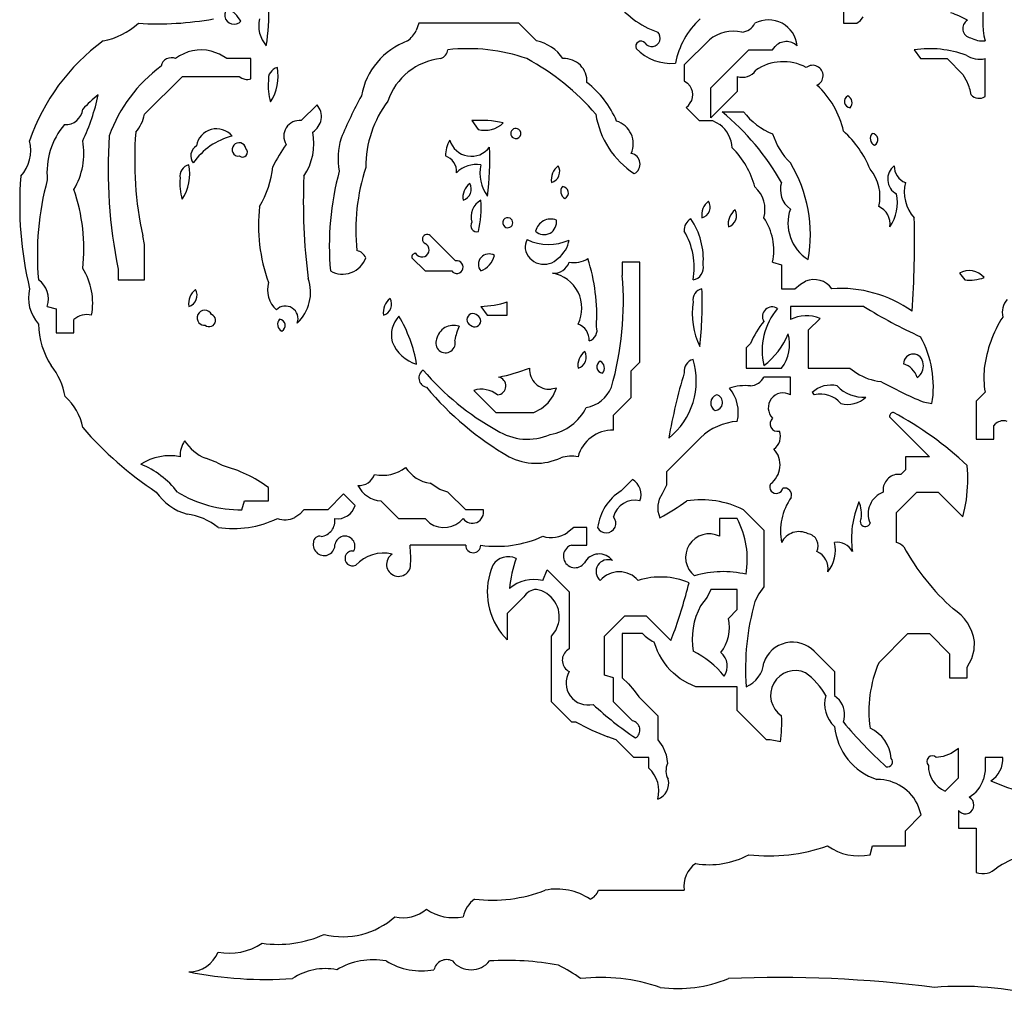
# Model space of a CAD drawing. Extents: x 0.03 to 1.4, y 0.1 to 1.71.
# Tile 1 of 7: x 0.1 to 0.66, y 0.1 to 0.66. Entities that reach past the tile are written whole.
import ezdxf

# ---------------------------------------------------------------- set-up
doc = ezdxf.new("R2010")
doc.units = 0
doc.header["$MEASUREMENT"] = 0
doc.linetypes.add('solid', pattern=[0])
doc.layers.add('1', color=7, linetype='solid')

msp = doc.modelspace()

# ---------------------------------------------------------------- linework, layer by layer
at = {"layer": '1', "color": 3, "linetype": 'solid'}
for p, q in [((0.565079, 0.693622), (0.565079, 0.655079)), ((0.574646, 0.656654), (0.576221, 0.65874)), ((0.325039, 0.655079), (0.323583, 0.650945)), ((0.381496, 0.655079), (0.325039, 0.655079)), ((0.391496, 0.645079), (0.381496, 0.655079)), ((0.565079, 0.655079), (0.572559, 0.655079)), ((0.572559, 0.655079), (0.574646, 0.656654)), ((0.489331, 0.645787), (0.475039, 0.631535)), ((0.525039, 0.640079), (0.526378, 0.641929)), ((0.212323, 0.637677), (0.207717, 0.63937)), ((0.216496, 0.635079), (0.212323, 0.637677)), ((0.230039, 0.635079), (0.216496, 0.635079)), ((0.230039, 0.623622), (0.230039, 0.635079)), ((0.490039, 0.618622), (0.511535, 0.640079)), ((0.511535, 0.640079), (0.525039, 0.640079)), ((0.605079, 0.640079), (0.608622, 0.635079)), ((0.608622, 0.635079), (0.623622, 0.635079)), ((0.623622, 0.635079), (0.632559, 0.626102)), ((0.645079, 0.613622), (0.645079, 0.635079)), ((0.475039, 0.631535), (0.475039, 0.622559)), ((0.17, 0.603622), (0.191496, 0.625079)), ((0.191496, 0.625079), (0.223543, 0.625079)), ((0.223543, 0.625079), (0.225, 0.624055)), ((0.225, 0.624055), (0.226654, 0.623465)), ((0.505039, 0.625079), (0.505039, 0.616535)), ((0.632559, 0.626102), (0.635039, 0.62185)), ((0.475039, 0.622559), (0.476929, 0.621299)), ((0.476929, 0.621299), (0.478425, 0.619606)), ((0.490039, 0.601535), (0.490039, 0.618622)), ((0.505039, 0.616535), (0.490039, 0.601535)), ((0.26752, 0.609016), (0.258583, 0.600079)), ((0.476102, 0.607559), (0.483583, 0.600079)), ((0.496535, 0.605079), (0.508583, 0.605079)), ((0.355039, 0.600039), (0.358583, 0.595039)), ((0.483583, 0.600079), (0.491102, 0.600079)), ((0.491102, 0.600079), (0.495118, 0.597795)), ((0.17, 0.530079), (0.168937, 0.534843)), ((0.345787, 0.520787), (0.331496, 0.535079)), ((0.17, 0.510039), (0.17, 0.530079)), ((0.324055, 0.524055), (0.323268, 0.525039)), ((0.321063, 0.522559), (0.328583, 0.515039)), ((0.34689, 0.520827), (0.345787, 0.520787)), ((0.440039, 0.520039), (0.440039, 0.512559)), ((0.450039, 0.520039), (0.440039, 0.520039)), ((0.450039, 0.463583), (0.450039, 0.520039)), ((0.525039, 0.520039), (0.530079, 0.518583)), ((0.530079, 0.518583), (0.530079, 0.505039)), ((0.155, 0.516102), (0.155, 0.510039)), ((0.328583, 0.515039), (0.343583, 0.515039)), ((0.343583, 0.515039), (0.344252, 0.514409)), ((0.344252, 0.514409), (0.345039, 0.513937)), ((0.630591, 0.513819), (0.633622, 0.510039)), ((0.155, 0.510039), (0.17, 0.510039)), ((0.537559, 0.505039), (0.540787, 0.507559)), ((0.540787, 0.507559), (0.543622, 0.509213)), ((0.530079, 0.505039), (0.537559, 0.505039)), ((0.375039, 0.490039), (0.375039, 0.497559)), ((0.115, 0.495039), (0.12, 0.493583)), ((0.12, 0.493583), (0.12, 0.480039)), ((0.360039, 0.495039), (0.363583, 0.490039)), ((0.363583, 0.490039), (0.375039, 0.490039)), ((0.535079, 0.495039), (0.535079, 0.487559)), ((0.576535, 0.495039), (0.535079, 0.495039)), ((0.13, 0.480039), (0.13, 0.487559)), ((0.204291, 0.484331), (0.205079, 0.483858)), ((0.551811, 0.488268), (0.545079, 0.481535)), ((0.12, 0.480039), (0.13, 0.480039)), ((0.545079, 0.481535), (0.545079, 0.460039)), ((0.512559, 0.474016), (0.510039, 0.471535)), ((0.510039, 0.471535), (0.510039, 0.460039)), ((0.445039, 0.458583), (0.450039, 0.463583)), ((0.445039, 0.443583), (0.445039, 0.458583)), ((0.510039, 0.460039), (0.530079, 0.460039)), ((0.545079, 0.460039), (0.568583, 0.460039)), ((0.568583, 0.460039), (0.572598, 0.457205)), ((0.535079, 0.455039), (0.520039, 0.455039)), ((0.535079, 0.445039), (0.535079, 0.455039)), ((0.356063, 0.447559), (0.368583, 0.435039)), ((0.402756, 0.448819), (0.399843, 0.448189)), ((0.400984, 0.444488), (0.402756, 0.448819)), ((0.547362, 0.446299), (0.548583, 0.445039)), ((0.645079, 0.446496), (0.640079, 0.441496)), ((0.394409, 0.437283), (0.39811, 0.440512)), ((0.39811, 0.440512), (0.400984, 0.444488)), ((0.435039, 0.433583), (0.445039, 0.443583)), ((0.610079, 0.441063), (0.615079, 0.440039)), ((0.640079, 0.441496), (0.640079, 0.420039)), ((0.368583, 0.435039), (0.390039, 0.435039)), ((0.390039, 0.435039), (0.394409, 0.437283)), ((0.435039, 0.425039), (0.435039, 0.433583)), ((0.591102, 0.432559), (0.613622, 0.410039)), ((0.650079, 0.427559), (0.651221, 0.428819)), ((0.650079, 0.420039), (0.650079, 0.427559)), ((0.484331, 0.420787), (0.465039, 0.401496)), ((0.640079, 0.420039), (0.650079, 0.420039)), ((0.600079, 0.410039), (0.600079, 0.402559)), ((0.613622, 0.410039), (0.600079, 0.410039)), ((0.465039, 0.401496), (0.465039, 0.394016)), ((0.600079, 0.402559), (0.597559, 0.400039)), ((0.445787, 0.397244), (0.439331, 0.390787)), ((0.597559, 0.400039), (0.595276, 0.400079)), ((0.240039, 0.385039), (0.240039, 0.392559)), ((0.336811, 0.391496), (0.331496, 0.395039)), ((0.341496, 0.390039), (0.336811, 0.391496)), ((0.351496, 0.380039), (0.341496, 0.390039)), ((0.465039, 0.394016), (0.462559, 0.389016)), ((0.595079, 0.378583), (0.606535, 0.390039)), ((0.606535, 0.390039), (0.618622, 0.390039)), ((0.618622, 0.390039), (0.632559, 0.376063)), ((0.225039, 0.380039), (0.226496, 0.385039)), ((0.226496, 0.385039), (0.240039, 0.385039)), ((0.28252, 0.389016), (0.273583, 0.380039)), ((0.289016, 0.382559), (0.28252, 0.389016)), ((0.303583, 0.385039), (0.313583, 0.375039)), ((0.460906, 0.386024), (0.460079, 0.382717)), ((0.462559, 0.389016), (0.460906, 0.386024)), ((0.633701, 0.380866), (0.634528, 0.385709)), ((0.260039, 0.380039), (0.257717, 0.37748)), ((0.273583, 0.380039), (0.260039, 0.380039)), ((0.361496, 0.380039), (0.351496, 0.380039)), ((0.460079, 0.382717), (0.460158, 0.379331)), ((0.460158, 0.379331), (0.461299, 0.375551)), ((0.508583, 0.380039), (0.520039, 0.368583)), ((0.595079, 0.361496), (0.595079, 0.378583)), ((0.632559, 0.376063), (0.633701, 0.380866)), ((0.257717, 0.37748), (0.254843, 0.37563)), ((0.313583, 0.375039), (0.328583, 0.375039)), ((0.328583, 0.375039), (0.33126, 0.372559)), ((0.495039, 0.375039), (0.495039, 0.365039)), ((0.505039, 0.375039), (0.495039, 0.375039)), ((0.412559, 0.370039), (0.409134, 0.367126)), ((0.420039, 0.370039), (0.412559, 0.370039)), ((0.420039, 0.360039), (0.420039, 0.370039)), ((0.520039, 0.368583), (0.520039, 0.336496)), ((0.286929, 0.356811), (0.288268, 0.356811)), ((0.351496, 0.360039), (0.320039, 0.360039)), ((0.411496, 0.360039), (0.420039, 0.360039)), ((0.395039, 0.340039), (0.397559, 0.346063)), ((0.397559, 0.346063), (0.410039, 0.333583)), ((0.490039, 0.335039), (0.487992, 0.330591)), ((0.505039, 0.335039), (0.490039, 0.335039)), ((0.505039, 0.323583), (0.505039, 0.335039)), ((0.520039, 0.336496), (0.517205, 0.33248)), ((0.384291, 0.330787), (0.375039, 0.321496)), ((0.410039, 0.333583), (0.410039, 0.301496)), ((0.487992, 0.330591), (0.484331, 0.325787)), ((0.517205, 0.33248), (0.515, 0.32811)), ((0.500039, 0.318583), (0.505039, 0.323583)), ((0.375039, 0.321496), (0.375039, 0.306496)), ((0.430039, 0.308583), (0.441496, 0.320039)), ((0.441496, 0.320039), (0.453583, 0.320039)), ((0.453583, 0.320039), (0.467559, 0.306063)), ((0.400039, 0.308583), (0.40248, 0.31189)), ((0.40248, 0.31189), (0.403976, 0.315709)), ((0.375039, 0.306496), (0.371772, 0.310158)), ((0.400039, 0.271496), (0.400039, 0.308583)), ((0.430039, 0.286496), (0.430039, 0.308583)), ((0.440039, 0.310039), (0.440039, 0.285039)), ((0.451496, 0.310039), (0.440039, 0.310039)), ((0.467559, 0.306063), (0.469252, 0.310669)), ((0.585079, 0.293583), (0.601535, 0.310039)), ((0.601535, 0.310039), (0.613622, 0.310039)), ((0.613622, 0.310039), (0.625079, 0.298583)), ((0.410039, 0.301496), (0.408504, 0.300394)), ((0.637559, 0.296063), (0.638937, 0.300787)), ((0.638937, 0.300787), (0.639173, 0.305669)), ((0.548583, 0.300039), (0.560079, 0.288583)), ((0.625079, 0.298583), (0.625079, 0.285039)), ((0.635079, 0.291063), (0.637559, 0.296063)), ((0.635079, 0.285039), (0.635079, 0.291063)), ((0.435039, 0.285039), (0.430039, 0.286496)), ((0.435039, 0.271496), (0.435039, 0.285039)), ((0.440039, 0.285039), (0.443583, 0.281614)), ((0.472795, 0.284567), (0.468976, 0.287598)), ((0.477008, 0.282008), (0.472795, 0.284567)), ((0.560079, 0.288583), (0.560079, 0.275039)), ((0.625079, 0.285039), (0.635079, 0.285039)), ((0.443583, 0.281614), (0.446772, 0.277874)), ((0.481535, 0.280039), (0.477008, 0.282008)), ((0.505039, 0.280039), (0.481535, 0.280039)), ((0.505039, 0.266496), (0.505039, 0.280039)), ((0.446772, 0.277874), (0.449331, 0.274291)), ((0.449331, 0.274291), (0.460039, 0.263583)), ((0.560079, 0.275039), (0.562598, 0.272717)), ((0.411496, 0.260039), (0.400039, 0.271496)), ((0.445787, 0.260748), (0.435039, 0.271496)), ((0.460039, 0.263583), (0.460039, 0.250039)), ((0.521535, 0.250039), (0.505039, 0.266496)), ((0.414016, 0.260039), (0.411496, 0.260039)), ((0.436496, 0.250039), (0.43189, 0.251693)), ((0.446496, 0.240039), (0.436496, 0.250039)), ((0.460039, 0.250039), (0.462913, 0.246024)), ((0.462913, 0.246024), (0.464803, 0.241496)), ((0.630079, 0.245039), (0.625984, 0.242283)), ((0.630079, 0.228543), (0.630079, 0.245039)), ((0.455039, 0.240039), (0.446496, 0.240039)), ((0.455039, 0.233976), (0.455039, 0.240039)), ((0.464803, 0.241496), (0.465669, 0.236693)), ((0.621417, 0.240591), (0.617559, 0.240039)), ((0.625984, 0.242283), (0.621417, 0.240591)), ((0.645079, 0.240039), (0.645079, 0.23252)), ((0.655079, 0.240039), (0.645079, 0.240039)), ((0.622559, 0.221063), (0.630079, 0.228543)), ((0.645079, 0.23252), (0.644213, 0.227795)), ((0.609016, 0.20752), (0.607559, 0.212205)), ((0.600079, 0.198543), (0.609016, 0.20752)), ((0.630079, 0.210039), (0.630079, 0.200039)), ((0.63063, 0.209409), (0.630079, 0.210039)), ((0.600079, 0.190039), (0.600079, 0.198543)), ((0.630079, 0.200039), (0.640079, 0.200039)), ((0.640079, 0.200039), (0.640079, 0.175)), ((0.580079, 0.185), (0.581535, 0.190039)), ((0.581535, 0.190039), (0.600079, 0.190039)), ((0.426496, 0.165), (0.475039, 0.165)), ((0.333583, 0.119921), (0.333583, 0.12))]:
    msp.add_line(p, q, dxfattribs=at)
for centre, radius, start, end in [((0.698034, 0.656922), 0.054263, 142.335641, 192.606799), ((0.47812, 0.700579), 0.05364, 216.567936, 250.300939), ((0.220506, 0.659748), 0.005242, 124.736425, 319.432101), ((0.185469, 0.628107), 0.048162, 35.887405, 48.280821), ((0.134909, 0.659516), 0.105277, 350.622461, 363.028861), ((0.177344, 0.834303), 0.179552, 266.536302, 280.146995), ((0.251297, 0.653502), 0.016756, 165.986287, 221.666601), ((0.515351, 0.623634), 0.046182, 132.727368, 168.857385), ((0.522701, 0.640814), 0.016192, 5.485623, 118.241371), ((0.604369, 0.601638), 0.063167, 60.788489, 70.179545), ((0.138838, 0.685394), 0.041037, 280.755035, 312.375024), ((0.506888, 0.659178), 0.009124, 274.21586, 333.302713), ((0.63782, 0.652111), 0.005349, 119.372432, 259.551997), ((0.308416, 0.658808), 0.017084, 306.519892, 332.594532), ((0.456708, 0.646691), 0.004752, -144.586622, 45.479853), ((0.50276, 0.629609), 0.021025, 76.804289, 129.696492), ((0.644305, 0.661477), 0.016417, 242.995564, 272.702498), ((0.215674, 0.55078), 0.116952, 126.264096, 161.141702), ((0.332958, 0.606552), 0.041122, 110.46215, 169.542091), ((0.352817, 0.539868), 0.100849, 70.75172, 96.445427), ((0.387037, 0.62214), 0.023368, 33.620541, 78.999481), ((0.45059, 0.641957), 0.002993, 41.412352, 203.008276), ((0.46738, 0.659457), 0.027029, 223.687534, 275.646351), ((0.532815, 0.635931), 0.008798, 46.965084, 137.021928), ((0.6137, 0.581004), 0.059701, 69.622755, 98.303276), ((0.185088, 0.629706), 0.005897, 65.652113, 169.433648), ((0.202002, 0.616593), 0.023483, 75.914964, 128.076501), ((0.340952, 0.600028), 0.035218, 95.592152, 161.672463), ((0.334966, 0.641191), 0.006624, 292.675464, 350.337321), ((0.324714, 0.519189), 0.131126, 40.083638, 62.104397), ((0.407332, 0.622372), 0.012734, 356.23439, 453.765646), ((0.642058, 0.648746), 0.013997, 237.260271, 282.463047), ((0.230363, 0.56212), 0.085578, 126.640518, 159.896091), ((0.246661, 0.623579), 0.006699, 104.004001, 188.754006), ((0.218784, 0.62506), 0.026731, 327.227205, 370.821383), ((0.531009, 0.605971), 0.027393, 61.653051, 124.654231), ((0.547652, 0.625446), 0.00589, 294.330938, 488.126094), ((0.228018, 0.630594), 0.007259, 259.161693, 286.164965), ((0.508071, 0.633362), 0.008821, 249.898774, 326.579949), ((0.268493, 0.619414), 0.028627, 173.692954, 197.952157), ((0.387273, 0.578948), 0.053734, 22.791937, 52.425324), ((0.471146, 0.614762), 0.008744, -55.467546, 33.640939), ((0.51668, 0.583509), 0.049526, 12.24838, 47.594865), ((0.61098, 0.61067), 0.026531, 8.70488, 24.924568), ((0.027131, 0.639505), 0.119284, 334.729266, 347.932633), ((0.185035, 0.560655), 0.067886, 127.424364, 137.479943), ((0.549528, 0.476484), 0.291493, 151.847536, 157.072531), ((0.569029, 0.610848), 0.003492, 114.887566, 266.556766), ((0.56562, 0.610203), 0.004278, 318.395771, 423.048489), ((0.641779, 0.618871), 0.0062, 222.461966, 302.160664), ((0.25957, 0.602378), 0.010357, 301.876767, 399.862838), ((0.357001, 0.573808), 0.061962, 142.994207, 180.208421), ((0.125511, 0.607403), 0.009528, 264.789161, 354.779287), ((0.147885, 0.608371), 0.022619, 319.170341, 347.87944), ((0.473921, 0.611512), 0.049514, 189.169029, 236.803079), ((0.40019, 0.49022), 0.149917, 29.955953, 50.009317), ((0.539324, 0.628411), 0.038593, 217.198267, 248.276567), ((0.157449, 0.570658), 0.042649, 140.277647, 185.547249), ((0.257542, 0.591269), 0.008871, 83.265013, 212.246127), ((0.359635, 0.53755), 0.062659, 77.912432, 94.205913), ((0.362429, 0.609261), 0.014695, 254.827992, 314.651714), ((0.379796, 0.592805), 0.00284, 53.213133, 242.946103), ((0.432872, 0.587015), 0.013344, 335.756937, 432.832353), ((0.484254, 0.583452), 0.017993, 3.929558, 52.857082), ((0.437871, 0.572734), 0.288484, 176.263249, 191.321204), ((0.368933, 0.577749), 0.204547, 175.560358, 192.108551), ((0.228479, 0.554825), 0.037566, 103.847019, 145.500638), ((0.210636, 0.583976), 0.011489, 39.600907, 170.927345), ((0.232372, 0.587116), 0.033301, 326.182869, 371.197303), ((0.318291, 0.5787), 0.038916, 163.0591, 190.608242), ((0.379881, 0.592751), 0.002833, 240.918039, 415.239957), ((0.561876, 0.60374), 0.038496, 196.885093, 225.88524), ((0.528128, 0.552212), 0.055793, 21.387788, 48.525724), ((0.584523, 0.589937), 0.004308, 138.44094, 242.88014), ((0.58106, 0.589285), 0.003518, 295.212387, 446.108615), ((0.083663, 0.583292), 0.021983, 318.000849, 373.926687), ((0.095871, 0.581507), 0.039764, 329.126107, 370.249757), ((0.202694, 0.58016), 0.006576, 121.160316, 218.107044), ((0.223366, 0.583642), 0.0039, 10.172043, 205.406593), ((0.313405, 0.539958), 0.078643, 143.682004, 154.337519), ((0.357271, 0.580109), 0.017232, 148.877142, 180.079123), ((0.354759, 0.59265), 0.012767, 196.536467, 323.630919), ((0.212984, 0.578103), 0.152216, 352.168433, 362.626517), ((0.466901, 0.549421), 0.049899, 15.26576, 44.967776), ((0.222804, 0.583199), 0.003207, 202.562497, 283.337414), ((0.225357, 0.58222), 0.002806, 229.74068, 408.796125), ((0.337126, 0.571347), 0.009205, -4.715938, 71.546279), ((0.44398, 0.575506), 0.006122, 297.549705, 440.031399), ((0.19666, 0.568579), 0.006699, 104.003454, 188.755181), ((0.168784, 0.57006), 0.026731, 327.227232, 370.821475), ((0.18806, 0.579652), 0.05475, 329.099459, 354.090831), ((0.401865, 0.53844), 0.112457, 161.790383, 186.076797), ((0.357623, 0.5592), 0.016061, 81.346778, 134.831978), ((0.382, 0.570462), 0.022441, 168.127128, 215.714405), ((0.409826, 0.566669), 0.009915, 127.57777, 189.231491), ((0.398216, 0.571265), 0.00645, 286.425048, 390.384004), ((0.468058, 0.53562), 0.078298, -10.363326, 31.133006), ((0.599539, 0.566957), 0.009488, 127.072733, 241.962566), ((0.60334, 0.574037), 0.009534, 177.052512, 249.996808), ((0.304763, 0.552726), 0.205376, 175.57201, 193.426244), ((0.593153, 0.553928), 0.333436, 177.480912, 187.433792), ((0.436454, 0.529223), 0.162037, 164.863008, 185.02183), ((0.561459, 0.557024), 0.024249, 346.917766, 399.838246), ((0.271415, 0.524223), 0.162037, 164.863022, 185.021762), ((0.218493, 0.564414), 0.028627, 173.692954, 197.952157), ((0.359826, 0.556669), 0.009915, 127.578289, 189.231245), ((0.348216, 0.561265), 0.00645, 286.424502, 390.385111), ((0.409523, 0.559937), 0.004308, 138.44023, 242.88014), ((0.40606, 0.559285), 0.003518, 295.212387, 446.108), ((0.503561, 0.54982), 0.017147, -16.053397, 47.978124), ((0.542525, 0.560894), 0.013131, 161.416898, 235.452904), ((0.621323, 0.559765), 0.021899, 165.95673, 222.115675), ((0.034581, 0.527833), 0.101053, 353.580862, 379.221726), ((0.571179, 0.553797), 0.024374, -34.363492, 11.32293), ((0.328223, 0.540615), 0.093821, 173.315982, 199.963483), ((0.36506, 0.545816), 0.010536, 118.456066, 198.003407), ((0.299435, 0.550485), 0.060778, 347.530598, 364.334496), ((0.494738, 0.54668), 0.00983, 127.023705, 189.373313), ((0.483269, 0.551267), 0.006437, 285.966551, 390.431105), ((0.580275, 0.541505), 0.011122, 352.427871, 424.407512), ((0.509738, 0.54168), 0.00983, 127.023842, 189.373531), ((0.498269, 0.546267), 0.006437, 285.966797, 390.430484), ((0.557861, 0.542037), 0.02416, 160.557086, 238.058157), ((0.357753, 0.540568), 0.003366, 143.734965, 287.749927), ((0.375193, 0.542389), 0.002816, 60.621815, 235.113245), ((0.375305, 0.542319), 0.002825, 232.451828, 423.282655), ((0.399558, 0.535743), 0.008687, 68.396107, 167.931341), ((0.395884, 0.542605), 0.006979, 226.311187, 370.021223), ((0.482168, 0.538202), 0.007158, 117.899215, 185.151368), ((0.444883, 0.521553), 0.040982, 355.678495, 394.09807), ((0.492821, 0.526625), 0.032885, -11.551615, 34.136855), ((0.05859, 0.531736), 0.546652, 355.865451, 361.398578), ((0.329726, 0.533057), 0.002687, 48.793283, 246.655162), ((0.440856, 0.517134), 0.039821, -10.263196, 30.858395), ((0.326811, 0.527004), 0.004036, -133.06776, 62.713383), ((0.394584, 0.527996), 0.009555, 150.12361, 182.622781), ((0.398384, 0.558528), 0.028465, 244.878118, 294.171603), ((0.393592, 0.535506), 0.016709, 307.908425, 349.840087), ((0.28863, 0.519632), 0.007046, 24.547867, 78.463342), ((0.32329, 0.522799), 0.00224, 90.57143, 186.164442), ((0.364648, 0.51877), 0.005929, 58.387292, 218.986663), ((0.355144, 0.527123), 0.013037, 292.053862, 345.320223), ((0.395805, 0.529816), 0.011, 191.840234, 317.061794), ((0.281915, 0.527111), 0.013892, 240.337309, 340.868438), ((0.346433, 0.517256), 0.0036, 247.224434, 442.709352), ((0.401303, 0.523019), 0.00923, 265.328527, 341.169206), ((0.412722, 0.534518), 0.014725, 259.504968, 302.122708), ((0.320169, 0.489752), 0.105449, 356.603111, 377.834215), ((0.478884, 0.516969), 0.007025, 279.462818, 372.297445), ((0.103629, 0.496896), 0.037012, 349.324561, 392.048374), ((0.397131, 0.494061), 0.020052, -26.737042, 80.180219), ((0.2641, 0.497767), 0.17656, -15.908922, 4.805952), ((0.63604, 0.504021), 0.011211, 40.480141, 119.080762), ((0.102554, 0.499224), 0.013131, -18.58278, 55.452646), ((0.254538, 0.504372), 0.015097, 163.806678, 228.468004), ((0.239978, 0.503012), 0.023845, 313.064398, 379.031793), ((0.548472, 0.497697), 0.012496, 35.993669, 112.840025), ((0.636266, 0.535234), 0.025333, 264.008367, 289.126426), ((0.126337, 0.499749), 0.021983, 166.073294, 221.999248), ((0.204611, 0.496748), 0.009723, 126.853033, 190.119087), ((0.193168, 0.501258), 0.006494, 286.745548, 390.226923), ((0.486763, 0.498476), 0.006786, 104.715017, 187.766572), ((0.272594, 0.496583), 0.212614, 353.447919, 362.279244), ((0.563348, 0.435175), 0.070026, 54.69482, 93.902356), ((0.314844, 0.491656), 0.009937, 127.611675, 189.360226), ((0.303168, 0.496258), 0.006494, 286.745384, 390.226841), ((0.358908, 0.547683), 0.052656, 271.231282, 287.839717), ((0.523332, 0.491142), 0.043765, 171.568109, 205.467141), ((0.667013, 0.491363), 0.012162, 141.010225, 191.128962), ((0.137287, 0.479579), 0.010806, 75.45951, 132.40043), ((0.203998, 0.488563), 0.004304, 25.757144, 220.157264), ((0.206538, 0.48712), 0.003573, 245.89446, 428.03995), ((0.249622, 0.488121), 0.007104, -20.863865, 135.822861), ((0.355661, 0.487497), 0.003451, 41.929756, 246.617726), ((0.555962, 0.470013), 0.036909, 139.835737, 193.27848), ((0.524727, 0.489298), 0.005442, 56.18362, 210.513588), ((0.71751, 0.720793), 0.266155, 238.016837, 245.860118), ((0.155349, 0.48602), 0.045359, 181.239073, 212.669592), ((0.20389, 0.488478), 0.004166, 220.219383, 275.528243), ((0.249459, 0.484916), 0.004278, 138.396107, 243.047808), ((0.24605, 0.48427), 0.003492, 294.886751, 446.557071), ((0.324876, 0.478936), 0.01534, 136.333977, 194.716037), ((0.245462, 0.448975), 0.079447, 9.672131, 30.693005), ((0.344686, 0.474435), 0.009873, 71.88744, 167.713034), ((0.356615, 0.486811), 0.003399, 226.870061, 421.667425), ((0.411773, 0.476076), 0.00954, -3.151934, 69.979946), ((0.556368, 0.456335), 0.047242, 140.262893, 158.02186), ((0.544214, 0.469759), 0.020008, 67.683736, 117.166554), ((0.716279, 0.45066), 0.072226, 147.923442, 172.412303), ((0.377968, 0.470436), 0.033044, 156.10899, 170.334399), ((0.41958, 0.481496), 0.006188, 286.133973, 378.934606), ((0.494885, 0.495073), 0.041923, 306.871401, 338.234055), ((0.512589, 0.473499), 0.022069, 322.419353, 375.85252), ((0.329646, 0.482443), 0.020958, 200.686613, 253.744762), ((0.340114, 0.474336), 0.005531, 156.562867, 377.343718), ((0.557278, 0.449727), 0.058606, 350.485884, 388.747672), ((0.424844, 0.461656), 0.009937, 127.611812, 189.360554), ((0.413168, 0.466258), 0.006494, 286.745466, 390.226958), ((0.604547, 0.462535), 0.005532, 0.123531, 179.755307), ((0.42906, 0.460832), 0.00352, 115.236643, 265.43238), ((0.425623, 0.460205), 0.004274, 317.601993, 423.067122), ((0.440586, 0.452859), 0.041291, 308.516257, 377.157152), ((0.481763, 0.458476), 0.006786, 104.715017, 187.766572), ((0.595344, 0.451074), 0.012058, 18.608268, 72.27067), ((0.602917, 0.461125), 0.007304, -58.143724, 11.319642), ((0.088887, 0.438378), 0.036551, 8.873186, 39.314366), ((0.330377, 0.454534), 0.005315, 122.520671, 258.211927), ((0.441784, 0.556241), 0.15003, 220.393747, 240.986013), ((0.345922, 0.57274), 0.120146, 281.579948, 290.276729), ((0.398976, 0.459582), 0.011426, 177.706626, 274.347744), ((0.799594, 0.361373), 0.338508, 163.492093, 169.931742), ((0.589969, 0.485748), 0.033413, 238.676316, 263.35492), ((0.697349, 0.454854), 0.052935, 174.207322, 189.084713), ((0.369199, 0.450069), 0.005041, -86.26643, 80.406824), ((0.511743, 0.459356), 0.009352, 275.007424, 332.511886), ((0.718526, 0.697992), 0.278878, 241.650891, 247.115899), ((0.464187, 0.562424), 0.176031, 219.975695, 239.959309), ((0.360336, 0.433158), 0.015022, 52.27416, 106.527018), ((0.416715, 0.456142), 0.018469, 279.253561, 338.490651), ((0.48423, 0.434998), 0.021392, -13.401968, 40.111157), ((0.509431, 0.422279), 0.027936, 83.57037, 108.448005), ((0.530941, 0.437756), 0.008377, 60.398885, 225.209369), ((0.557771, 0.43558), 0.014941, 75.406805, 134.158542), ((0.552096, 0.430579), 0.014881, 39.474696, 103.656761), ((0.576203, 0.463891), 0.020174, 223.361, 274.526913), ((0.106041, 0.421581), 0.029373, 9.633699, 49.800522), ((0.494941, 0.44041), 0.004923, 109.876768, 241.055838), ((0.492208, 0.440627), 0.004538, 274.431619, 436.50097), ((0.567347, 0.454608), 0.015047, 255.513169, 313.980798), ((0.394245, 0.450469), 0.02837, 280.326991, 333.731239), ((0.593329, 0.4328), 0.00224, 90.569531, 186.164401), ((0.500166, 0.261269), 0.197158, 46.820356, 61.808533), ((0.507619, 0.396463), 0.033675, 94.39361, 133.75346), ((0.527761, 0.428601), 0.004209, 130.296664, 284.555325), ((0.655478, 0.423777), 0.006599, 71.617477, 130.180236), ((0.296122, 0.568046), 0.214469, 221.300086, 236.097592), ((0.386512, 0.45239), 0.032468, 237.39182, 293.25338), ((0.434604, 0.404787), 0.020257, 88.767918, 164.971854), ((0.520671, 0.421401), 0.008728, 305.893164, 380.992392), ((0.206607, 0.410292), 0.01657, 148.232768, 180.872449), ((0.215768, 0.434951), 0.028185, 214.428861, 246.147532), ((0.515879, 0.405396), 0.013342, 306.312483, 402.039544), ((0.184246, 0.38019), 0.030406, 79.015685, 122.66503), ((0.19333, 0.370291), 0.040419, 59.283201, 74.149473), ((0.391223, 0.439108), 0.032784, 242.456908, 295.38113), ((0.411361, 0.388439), 0.021912, 80.336784, 106.125594), ((0.149902, 0.360716), 0.048508, 37.193464, 68.303811), ((0.195004, 0.331965), 0.075497, 53.379322, 75.445706), ((0.304628, 0.420276), 0.020751, 257.223548, 308.407275), ((0.334381, 0.414901), 0.02007, 212.843902, 261.73457), ((0.549676, 0.397801), 0.085709, 351.88916, 364.84436), ((0.291076, 0.403305), 0.00954, 266.849446, 339.98007), ((0.440251, 0.388472), 0.010373, 340.67429, 417.741145), ((0.596381, 0.391244), 0.008904, 97.132721, 187.773464), ((0.203305, 0.409107), 0.032898, 215.421889, 253.527005), ((0.224423, 0.449388), 0.069352, 238.844694, 270.509188), ((0.304846, 0.401007), 0.016018, 206.822773, 265.478149), ((0.455068, 0.366163), 0.029223, 122.581719, 172.377606), ((0.527129, 0.392993), 0.003735, 153.736206, 348.432156), ((0.531737, 0.388323), 0.004035, 340.981485, 463.609281), ((0.592135, 0.377741), 0.013122, 110.406593, 203.258568), ((0.447048, 0.373018), 0.012388, 76.02508, 165.769757), ((0.394847, 0.499238), 0.140407, 298.247423, 305.576882), ((0.484711, 0.332241), 0.053428, 63.461907, 98.802354), ((0.562136, 0.367962), 0.032703, 144.382116, 191.404235), ((0.622949, 0.363707), 0.05336, 157.033576, 187.766541), ((0.556807, 0.377441), 0.018429, 352.512347, 382.614476), ((0.278939, 0.385417), 0.010475, 262.213558, 344.164278), ((0.355215, 0.378806), 0.006401, 216.050317, 371.103261), ((0.189827, 0.343723), 0.034089, 50.531672, 83.009041), ((0.220074, 0.427506), 0.058103, 261.509792, 295.446444), ((0.249205, 0.387548), 0.013184, 251.580063, 295.314867), ((0.268771, 0.373774), 0.008839, 276.959936, 368.228749), ((0.339298, 0.384031), 0.014008, 234.981375, 320.066278), ((0.430969, 0.37246), 0.005436, 206.448055, 401.51196), ((0.459903, 0.351739), 0.050795, 350.75942, 387.30363), ((0.577376, 0.37339), 0.002828, 144.31172, 342.918089), ((0.540052, 0.356575), 0.011121, 63.13053, 153.7404), ((0.268926, 0.361671), 0.003453, 74.60619, 180.281163), ((0.283211, 0.359465), 0.005711, 332.310751, 527.416962), ((0.369005, 0.422278), 0.062881, 261.802561, 294.457597), ((0.399759, 0.381804), 0.017416, 254.276594, 302.565824), ((0.489139, 0.353136), 0.013286, 63.63162, 231.923424), ((0.543793, 0.359603), 0.007012, 333.697416, 439.433177), ((0.271488, 0.360317), 0.006162, -192.528525, 3.645669), ((0.287578, 0.352574), 0.004287, 98.710645, 294.12819), ((0.243972, 0.352273), 0.076463, -3.209059, 5.829951), ((0.355768, 0.360055), 0.004272, 180.320177, 359.788793), ((0.41327, 0.353818), 0.006519, 129.379205, 324.575125), ((0.413026, 0.354221), 0.006054, 104.638515, 130.009126), ((0.545398, 0.346538), 0.011004, 352.174307, 424.825718), ((0.541223, 0.357164), 0.019347, -38.806722, 12.93764), ((0.561769, 0.352377), 0.009275, 26.368166, 100.501625), ((0.594018, 0.355144), 0.00644, 37.394101, 80.51539), ((0.719665, 0.426425), 0.138081, 209.202523, 227.897144), ((0.30522, 0.333878), 0.021703, 77.170954, 137.065163), ((0.313604, 0.349233), 0.006825, 154.552414, 349.526543), ((0.313695, 0.349123), 0.006955, 121.709617, 154.056201), ((0.375589, 0.342996), 0.010512, 64.95542, 146.619873), ((0.444786, 0.329352), 0.068766, 160.311602, 174.827868), ((0.426957, 0.34559), 0.009483, 37.020308, 152.015217), ((0.431898, 0.34514), 0.006697, 66.882428, 229.612436), ((0.402225, 0.333699), 0.038492, 156.933575, 217.70448), ((0.390081, 0.319376), 0.02125, 76.505389, 130.431328), ((0.438289, 0.330969), 0.014047, 40.216109, 139.804782), ((0.461699, 0.300923), 0.041121, 67.015528, 107.964571), ((0.497188, 0.288635), 0.056431, 76.836312, 106.728946), ((0.392177, 0.325656), 0.009408, 94.148618, 146.946455), ((0.388656, 0.319512), 0.015785, 346.058856, 439.63548), ((0.207897, 0.405076), 0.277883, 340.139268, 346.197492), ((0.520181, 0.306581), 0.040671, 151.820011, 189.255304), ((0.649093, 0.289981), 0.139408, 164.127042, 184.089536), ((0.613207, 0.30167), 0.026272, 8.756924, 58.109941), ((0.477127, 0.313518), 0.023465, 322.676851, 372.463736), ((0.466633, 0.324194), 0.020724, 223.078831, 245.117622), ((0.494425, 0.315756), 0.037954, 195.844121, 227.8928), ((0.536301, 0.288015), 0.017188, 44.391517, 161.100803), ((0.41339, 0.295024), 0.007261, 132.300081, 242.513906), ((0.458362, 0.254898), 0.050076, 38.487949, 64.349596), ((0.489473, 0.291713), 0.009865, 325.059248, 410.197085), ((0.503791, 0.295116), 0.01632, 292.509436, 354.608566), ((0.649473, 0.266021), 0.070045, 156.828196, 187.815217), ((0.420651, 0.282115), 0.012427, 148.637976, 283.647798), ((0.537813, 0.275222), 0.013974, 65.259814, 236.395053), ((0.519219, 0.254737), 0.041208, 29.516867, 53.619632), ((0.571664, 0.270299), 0.017249, 164.049854, 227.80689), ((0.541941, 0.394948), 0.172078, 226.542471, 236.737031), ((0.552427, 0.264145), 0.013301, -17.97981, 40.120183), ((0.431403, 0.259845), 0.098746, -6.434001, 2.169252), ((0.478344, 0.374487), 0.131288, 240.66064, 249.277808), ((0.444702, 0.255545), 0.005315, 302.520772, 438.211919), ((0.595046, 0.260871), 0.035128, 185.473643, 251.698864), ((0.734455, 0.398058), 0.218489, 219.175211, 228.363738), ((0.572161, 0.238206), 0.019931, 3.802151, 66.591185), ((0.521026, 0.220828), 0.029216, 73.082669, 89.001036), ((0.58996, 0.237556), 0.002871, 256.538709, 403.361029), ((0.615317, 0.237772), 0.003189, 45.321761, 225.221117), ((0.640837, 0.238982), 0.014281, 301.538891, 364.244501), ((0.443561, 0.221238), 0.017147, 343.946197, 407.978647), ((0.474432, 0.232507), 0.009712, 154.465165, 209.553656), ((0.628283, 0.235163), 0.015217, 178.537006, 247.904031), ((0.456817, 0.225388), 0.009458, -70.082925, 14.251559), ((0.584477, 0.202475), 0.025049, 22.857156, 91.054772), ((0.626936, 0.233093), 0.018071, 300.481977, 342.952158), ((0.71118, 0.374807), 0.160797, 246.982881, 254.259693), ((0.633898, 0.213106), 0.004934, -131.481367, 63.461466), ((0.522825, 0.286289), 0.101877, 263.637543, 289.064981), ((0.573849, 0.215114), 0.030752, 234.753329, 281.687585), ((0.48925, 0.22625), 0.046851, 260.522157, 298.402888), ((0.715367, 0.071774), 0.123551, 114.398364, 121.000681), ((0.490041, 0.167443), 0.0152, 124.029426, 189.247986), ((0.643824, 0.185399), 0.011053, 250.191796, 315.679602), ((0.366645, 0.241307), 0.081938, 262.885075, 291.365334), ((0.403016, 0.131651), 0.033981, 56.420098, 101.062716), ((0.419545, 0.166819), 0.007186, 288.386706, 345.338691), ((0.366928, 0.14618), 0.017315, 127.047164, 167.254749), ((0.31622, 0.169594), 0.020155, 256.444288, 310.430168), ((0.344662, 0.176506), 0.027046, 235.3681, 281.468964), ((0.282119, 0.182507), 0.043814, 255.967951, 312.104357), ((0.245422, 0.197515), 0.063149, 261.873851, 294.386436), ((0.217943, 0.162763), 0.033391, 258.867148, 303.752757), ((0.194939, 0.136606), 0.017827, 270.323888, 338.24988), ((0.299261, 0.08498), 0.040669, 79.752123, 120.560601), ((0.32665, 0.158314), 0.038936, 238.827198, 280.256103), ((0.340788, 0.118376), 0.007369, 64.0195, 167.896602), ((0.354526, 0.133497), 0.013518, 218.967143, 321.054353), ((0.374764, -0.029671), 0.154976, 79.120085, 93.597528), ((0.368205, 0.048969), 0.081806, 53.820736, 64.03942), ((0.238789, 0.341352), 0.226835, 258.879759, 273.73942), ((0.272036, 0.087732), 0.032925, 78.531705, 124.08793), ((0.427964, 0.01295), 0.102692, 70.918681, 96.411907), ((0.471299, 0.185566), 0.076195, 262.637702, 292.160003), ((0.529111, -0.567281), 0.6829, 82.644865, 92.439886), ((0.631544, -0.072399), 0.183015, 75.768805, 94.703903)]:
    msp.add_arc(centre, radius, start, end, dxfattribs=at)

doc.saveas('drawing.dxf')
